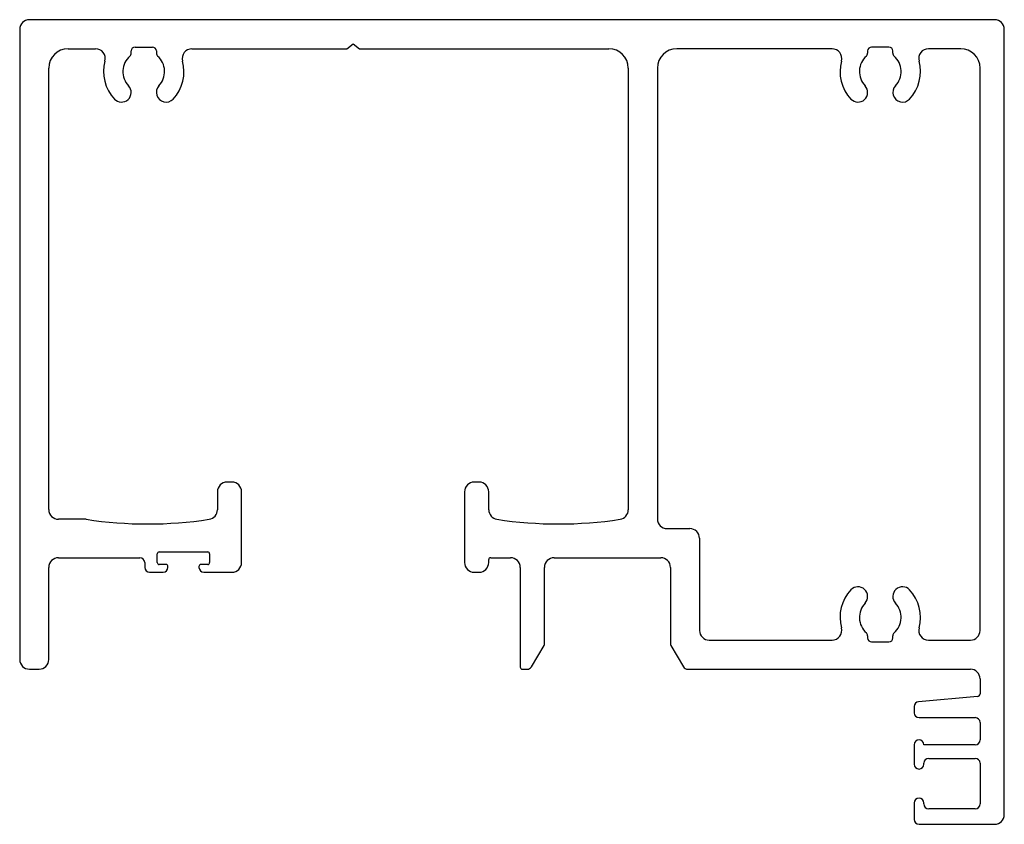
# Model space of a CAD drawing. Header units: millimetres. Extents: x -102 to 0, y -83 to 0.
import ezdxf

# ---------------------------------------------------------------- set-up
doc = ezdxf.new("R2010")
doc.units = ezdxf.units.MM

msp = doc.modelspace()

# ---------------------------------------------------------------- linework, layer by layer
at = {"color": 7, "linetype": 'Continuous', "lineweight": 25}
for p, q in [((-1, 0), (-100.6, 0)), ((-101.6, -1), (-101.6, -66)), ((0, -82), (0, -1)), ((-96.6, -3), (-93.77, -3)), ((-89.7, -2.82), (-87.9, -2.82)), ((-83.83, -3), (-67.85, -3)), ((-67.85, -3), (-67.2, -2.5)), ((-67.2, -2.5), (-66.55, -3)), ((-66.55, -3), (-40.8, -3)), ((-17.77, -3), (-33.8, -3)), ((-11.9, -2.82), (-13.7, -2.82)), ((-4.5, -3), (-7.83, -3)), ((-90.1, -3.45), (-90.1, -3.22)), ((-87.5, -3.22), (-87.5, -3.45)), ((-14.1, -3.22), (-14.1, -3.45)), ((-11.5, -3.45), (-11.5, -3.22)), ((-98.6, -50.54), (-98.6, -5)), ((-38.8, -5), (-38.8, -50.55)), ((-35.8, -5), (-35.8, -51.5)), ((-2.5, -63), (-2.5, -5)), ((-79.7, -47.7), (-80.2, -47.7)), ((-54.2, -47.7), (-54.7, -47.7)), ((-81.2, -48.7), (-81.2, -50.55)), ((-78.7, -56), (-78.7, -48.7)), ((-55.7, -48.7), (-55.7, -56)), ((-53.2, -50.55), (-53.2, -48.7)), ((-94.75, -51.54), (-97.6, -51.54)), ((-34.8, -52.5), (-32.45, -52.5)), ((-31.45, -53.5), (-31.45, -63)), ((-97.6, -55.5), (-89.2, -55.5)), ((-87.4, -56), (-87.4, -55.1)), ((-87.2, -54.9), (-82.2, -54.9)), ((-82, -55.1), (-82, -56)), ((-53.2, -56), (-53.2, -55.7)), ((-53, -55.5), (-50.95, -55.5)), ((-46.45, -55.5), (-35.45, -55.5)), ((-98.6, -66), (-98.6, -56.5)), ((-88.7, -56), (-88.7, -56.5)), ((-86.5, -56.2), (-87.2, -56.2)), ((-86.3, -56.5), (-86.3, -56.4)), ((-83.1, -56.4), (-83.1, -56.5)), ((-82.2, -56.2), (-82.9, -56.2)), ((-49.95, -56.5), (-49.95, -66.8)), ((-47.45, -64.45), (-47.45, -56.5)), ((-34.45, -56.5), (-34.45, -64.45)), ((-88.2, -57), (-86.8, -57)), ((-82.6, -57), (-79.7, -57)), ((-54.7, -57), (-54.2, -57)), ((-30.45, -64), (-17.77, -64)), ((-14.1, -63.55), (-14.1, -63.78)), ((-11.5, -63.78), (-11.5, -63.55)), ((-7.83, -64), (-3.5, -64)), ((-48.8, -66.76), (-47.48, -64.55)), ((-34.42, -64.55), (-33.1, -66.76)), ((-13.7, -64.18), (-11.9, -64.18)), ((-100.6, -67), (-99.6, -67)), ((-49.75, -67), (-49.23, -67)), ((-32.67, -67), (-3.5, -67)), ((-2.5, -68), (-2.5, -69.53)), ((-2.77, -69.83), (-8.84, -70.36)), ((-9.3, -70.86), (-9.3, -71.5)), ((-8.8, -72), (-3, -72)), ((-2.5, -72.5), (-2.5, -74.3)), ((-9.3, -74.8), (-9.3, -76.8)), ((-3, -74.8), (-8.3, -74.8)), ((-8.3, -76.8), (-8.3, -76.7)), ((-7.8, -76.2), (-3, -76.2)), ((-2.5, -76.7), (-2.5, -80.9)), ((-9.3, -80.8), (-9.3, -82.5)), ((-8.3, -80.9), (-8.3, -80.8)), ((-3, -81.4), (-7.8, -81.4)), ((-8.8, -83), (-1, -83))]:
    msp.add_line(p, q, dxfattribs=at)
for centre, radius, start, end in [((-100.6, -1), 1, 90, 180), ((-1, -1), 1, 0, 90), ((-96.6, -5), 2, 90, 180), ((-93.77, -4), 1, 344.8032, 90), ((-89.7, -3.22), 0.4, 90, 180), ((-87.9, -3.22), 0.4, 0, 90), ((-83.83, -4), 1, 90, 195.1968), ((-40.8, -5), 2, 0, 90), ((-33.8, -5), 2, 90, 180), ((-17.77, -4), 1, 344.8032, 90), ((-13.7, -3.22), 0.4, 90, 180), ((-11.9, -3.22), 0.4, 0, 90), ((-7.83, -4), 1, 90, 195.1968), ((-4.5, -5), 2, 0, 90), ((-88.8, -5.35), 2.15, 131.8103, 223.1003), ((-90.5, -3.45), 0.4, 311.8103, 0), ((-87.1, -3.45), 0.4, 180, 228.1897), ((-88.8, -5.35), 2.15, 316.8997, 48.1897), ((-12.8, -5.35), 2.15, 131.8103, 223.1003), ((-14.5, -3.45), 0.4, 311.8103, 0), ((-11.1, -3.45), 0.4, 180, 228.1897), ((-12.8, -5.35), 2.15, 316.8997, 48.1897), ((-88.8, -5.35), 4.15, 164.8032, 223.1003), ((-88.8, -5.35), 4.15, 316.8997, 15.1968), ((-12.8, -5.35), 4.15, 164.8032, 223.1003), ((-12.8, -5.35), 4.15, 316.8997, 15.1968), ((-91.1, -7.5), 1, 223.1003, 43.1003), ((-86.5, -7.5), 1, 136.8997, 316.8997), ((-15.1, -7.5), 1, 223.1003, 43.1003), ((-10.5, -7.5), 1, 136.8997, 316.8997), ((-80.2, -48.7), 1, 90, 180), ((-79.7, -48.7), 1, 360, 90), ((-54.7, -48.7), 1, 90, 180), ((-54.2, -48.7), 1, 0, 90), ((-97.6, -50.54), 1, 180, 270), ((-82.2, -50.55), 1, 278.6976, 0), ((-52.2, -50.55), 1, 180, 261.3024), ((-39.8, -50.55), 1, 278.6976, 0), ((-88.4, -10.02), 42, 261.3024, 278.6976), ((-46, -10.02), 42, 261.3024, 278.6976), ((-34.8, -51.5), 1, 180, 270), ((-32.45, -53.5), 1, 0, 90), ((-97.6, -56.5), 1, 90, 180), ((-89.2, -56), 0.5, 0, 90), ((-87.2, -55.1), 0.2, 90, 180), ((-82.2, -55.1), 0.2, 360, 90), ((-53, -55.7), 0.2, 90, 180), ((-50.95, -56.5), 1, 0, 90), ((-46.45, -56.5), 1, 90, 180), ((-35.45, -56.5), 1, 0, 90), ((-88.2, -56.5), 0.5, 180, 270), ((-87.2, -56), 0.2, 180, 270), ((-86.8, -56.5), 0.5, 270, 0), ((-86.5, -56.4), 0.2, 0, 90), ((-82.9, -56.4), 0.2, 90, 180), ((-82.6, -56.5), 0.5, 180, 270), ((-82.2, -56), 0.2, 270, 0), ((-79.7, -56), 1, 270, 0), ((-54.7, -56), 1, 180, 270), ((-54.2, -56), 1, 270, 0), ((-12.8, -61.65), 4.15, 136.8997, 195.1968), ((-15.1, -59.5), 1, 316.8997, 136.8997), ((-10.5, -59.5), 1, 43.1003, 223.1003), ((-12.8, -61.65), 4.15, 344.8032, 43.1003), ((-12.8, -61.65), 2.15, 136.8997, 228.1897), ((-12.8, -61.65), 2.15, 311.8103, 43.1003), ((-17.77, -63), 1, 270, 15.1968), ((-7.83, -63), 1, 164.8032, 270), ((-30.45, -63), 1, 180, 270), ((-14.5, -63.55), 0.4, 360, 48.1897), ((-13.7, -63.78), 0.4, 180, 270), ((-11.9, -63.78), 0.4, 270, 360), ((-11.1, -63.55), 0.4, 131.8103, 180), ((-3.5, -63), 1, 270, 0), ((-47.65, -64.45), 0.2, 329.0362, 0), ((-34.25, -64.45), 0.2, 180, 210.9638), ((-100.6, -66), 1, 180, 270), ((-99.6, -66), 1, 270, 0), ((-49.75, -66.8), 0.2, 180, 270), ((-49.23, -66.5), 0.5, 270, 329.0362), ((-32.67, -66.5), 0.5, 210.9638, 270), ((-3.5, -68), 1, 0, 90), ((-2.8, -69.53), 0.3, 275.0425, 0), ((-8.8, -70.86), 0.5, 95.0425, 180), ((-8.8, -71.5), 0.5, 180, 270), ((-3, -72.5), 0.5, 0, 90), ((-8.8, -74.8), 0.5, 0, 180), ((-3, -74.3), 0.5, 270, 0), ((-8.8, -76.8), 0.5, 180, 0), ((-7.8, -76.7), 0.5, 90, 180), ((-3, -76.7), 0.5, 0, 90), ((-8.8, -80.8), 0.5, 0, 180), ((-7.8, -80.9), 0.5, 180, 270), ((-3, -80.9), 0.5, 270, 0), ((-1, -82), 1, 270, 0), ((-8.8, -82.5), 0.5, 180, 270)]:
    msp.add_arc(centre, radius, start, end, dxfattribs=at)

doc.saveas('drawing.dxf')
